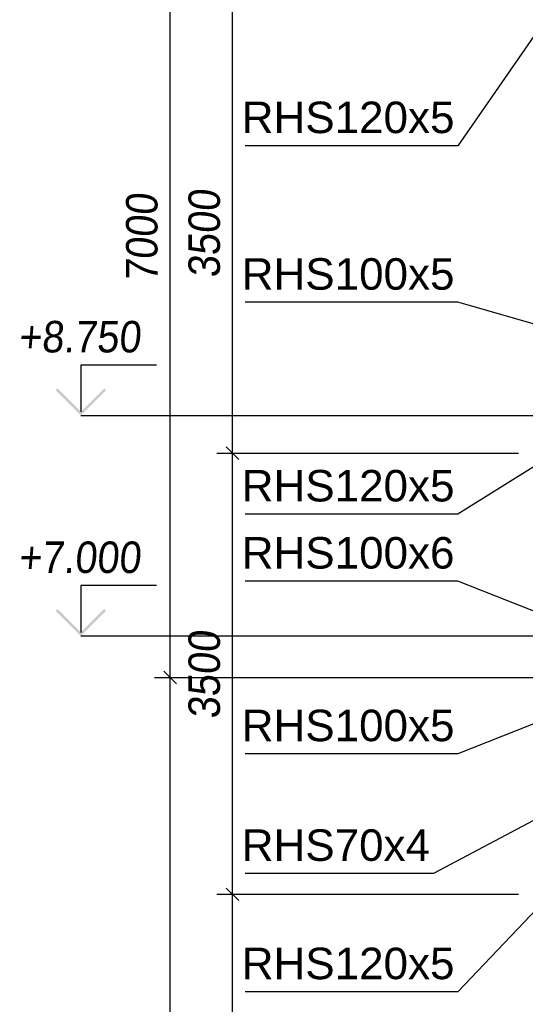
# Paper-space layout 'A0 Advance Steel' of a CAD drawing. Header units: millimetres. Extents: x 209 to 803, y 321 to 741.
# Tile 15 of 52: x 414 to 454, y 457 to 535. Entities that reach past the tile are written whole.
import ezdxf

# ---------------------------------------------------------------- set-up
doc = ezdxf.new("R2010")
doc.units = ezdxf.units.MM
doc.layers.get('0').update_dxf_attribs({"linetype": 'CONTINUOUS'})
doc.layers.add('AS_DIM_ON', color=7, linetype='CONTINUOUS')
doc.layers.add('AS_INS_ON', color=7, linetype='CONTINUOUS')
doc.styles.add('Arial', font='arial.ttf')
doc.styles.add('ARIAL_1', font='arial.ttf', dxfattribs={"width": 0.9, "oblique": 5})
doc.styles.get("Standard").update_dxf_attribs({"font": 'arial.ttf', "width": 0.9, "oblique": 5})

psp = doc.layouts.new('A0 Advance Steel')

# ---------------------------------------------------------------- hatches: boundary and pattern name
at = {"layer": 'AS_INS_ON'}
for points in [[(416.906, 505.755), (416.765, 505.614), (418.765, 503.614), (420.765, 505.614), (420.623, 505.755), (418.765, 503.897)], [(416.906, 488.255), (416.765, 488.114), (418.765, 486.114), (420.765, 488.114), (420.623, 488.255), (418.765, 486.397)]]:
    psp.add_hatch(color=7, dxfattribs=at).paths.add_polyline_path(points)

# ---------------------------------------------------------------- linework, layer by layer
at = {"color": 7}
for points in [[(455.623, 535.016), (448.699, 525.016), (431.809, 525.016)], [(455.603, 510.616), (448.699, 512.59), (431.809, 512.59)], [(455.525, 500.038), (448.699, 495.789), (431.809, 495.789)], [(455.603, 487.75), (448.699, 490.463), (431.809, 490.463)], [(462.74, 482.314), (448.699, 476.765), (431.809, 476.765)], [(463.928, 476.37), (446.756, 467.27), (431.809, 467.27)], [(455.525, 465.038), (448.699, 457.883), (431.809, 457.883)]]:
    psp.add_lwpolyline(points, dxfattribs=at)
at = {"layer": 'AS_DIM_ON', "color": 8}
for p, q in [((425.848, 482.814), (425.848, 552.814)), ((430.805, 500.616), (430.805, 535.616)), ((429.555, 500.616), (453.503, 500.616)), ((430.805, 465.616), (430.805, 500.616)), ((424.598, 482.814), (454.853, 482.814)), ((425.848, 415.114), (425.848, 482.814)), ((429.555, 465.616), (453.503, 465.616)), ((430.805, 415.114), (430.805, 465.616))]:
    psp.add_line(p, q, dxfattribs=at)
at = {"layer": 'AS_DIM_ON', "color": 8, "linetype": 'ByBlock', "lineweight": -2}
for p, q in [((431.305, 500.116), (430.305, 501.116)), ((430.305, 501.116), (431.305, 500.116)), ((426.348, 482.314), (425.348, 483.314)), ((425.348, 483.314), (426.348, 482.314)), ((431.305, 465.116), (430.305, 466.116)), ((430.305, 466.116), (431.305, 465.116))]:
    psp.add_line(p, q, dxfattribs=at)
at = {"layer": 'AS_INS_ON', "color": 7}
for p, q in [((424.765, 507.614, -37426.563), (418.765, 507.614, -37426.563)), ((418.765, 507.614, -37426.563), (418.765, 503.897, -37426.563)), ((418.765, 503.614), (457.301, 503.614)), ((424.765, 490.114, -37392.484), (418.765, 490.114, -37392.484)), ((418.765, 490.114, -37392.484), (418.765, 486.397, -37392.484)), ((418.765, 486.114), (457.309, 486.114))]:
    psp.add_line(p, q, dxfattribs=at)

# ---------------------------------------------------------------- texts
at = {"color": 7, "style": 'Arial'}
for s, p in [('RHS120x5', (431.535, 526.016)), ('RHS100x5', (431.535, 513.59)), ('RHS120x5', (431.535, 496.789)), ('RHS100x6', (431.535, 491.463)), ('RHS100x5', (431.535, 477.765)), ('RHS70x4', (431.535, 468.27)), ('RHS120x5', (431.535, 458.883))]:
    psp.add_text(s, height=2.5, dxfattribs=at).set_placement(p)
at = {"layer": 'AS_DIM_ON', "color": 9, "style": 'ARIAL_1', "oblique": 5, "width": 0.9}
for s, p in [('3500', (429.805, 514.517)), ('7000', (424.848, 514.207)), ('3500', (429.805, 479.517))]:
    psp.add_text(s, height=2.5, rotation=90, dxfattribs=at).set_placement(p)
at = {"layer": 'AS_INS_ON', "color": 7, "oblique": 5, "width": 0.9}
for s, p in [('+8.750', (413.79, 508.614)), ('+7.000', (413.79, 491.114))]:
    psp.add_text(s, height=2.5, dxfattribs=at).set_placement(p)

doc.saveas('drawing.dxf')
